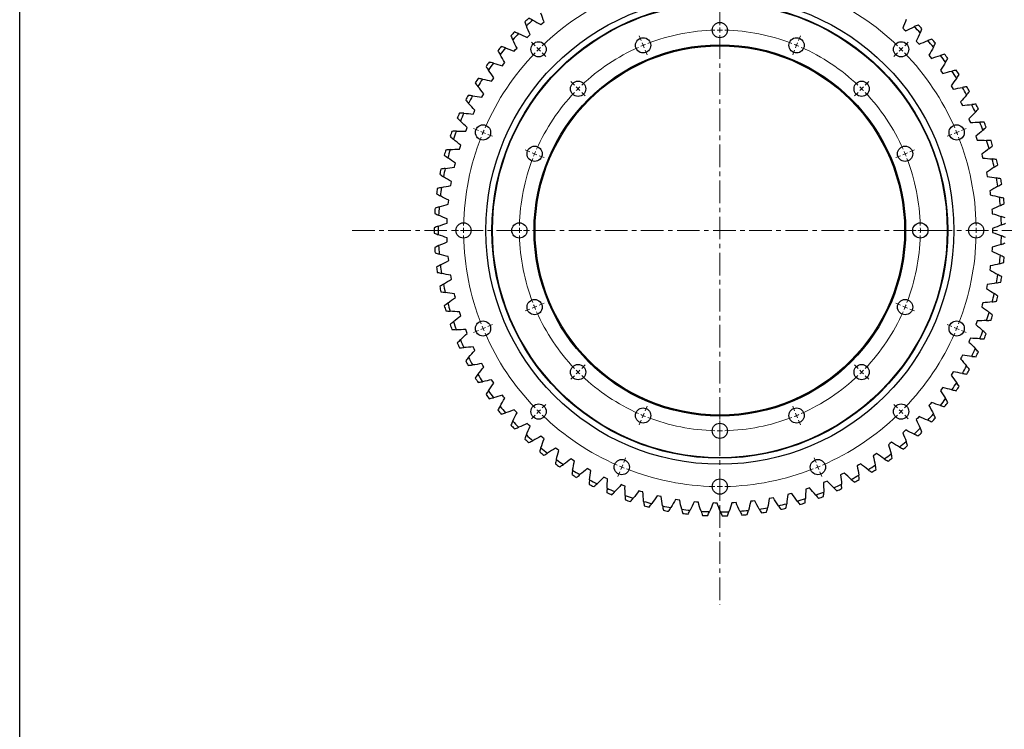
# Model space of a CAD drawing. Header units: millimetres. Extents: x -37 to 2873, y 3901 to 6079.
# Tile 5 of 10: x -37 to 933, y 5009 to 5709. Entities that reach past the tile are written whole.
import ezdxf

# ---------------------------------------------------------------- set-up
doc = ezdxf.new("R2010")
doc.units = ezdxf.units.MM
doc.header["$LTSCALE"] = 10
doc.linetypes.add('CENTER', pattern=[10.16, 6.35, -1.27, 1.27, -1.27])

msp = doc.modelspace()

# ---------------------------------------------------------------- linework, layer by layer
at = {"linetype": 'CENTER', "lineweight": 18, "ltscale": 0.35}
for p, q in [((652.92, 5870.08), (652.92, 5131.83)), ((290.73, 5500.96), (1015.11, 5500.96))]:
    msp.add_line(p, q, dxfattribs=at)
at = {"color": 7, "linetype": 'Continuous', "lineweight": 25}
for p, q in [((476.7, 5703.83), (478.22, 5705.15)), ((478.22, 5705.15), (479.77, 5706.45)), ((464.55, 5692.61), (466, 5694.01)), ((833.07, 5700.35), (834.57, 5699)), ((834.57, 5699), (836.05, 5697.62)), ((463.12, 5691.19), (464.55, 5692.61)), ((846.4, 5687.45), (847.8, 5686)), ((847.8, 5686), (849.18, 5684.52)), ((450.45, 5677.64), (451.78, 5679.16)), ((451.78, 5679.16), (453.13, 5680.66)), ((438.74, 5663.25), (439.96, 5664.86)), ((439.96, 5664.86), (441.21, 5666.45)), ((858.8, 5673.66), (860.1, 5672.11)), ((860.1, 5672.11), (861.37, 5670.54)), ((870.23, 5659.04), (871.41, 5657.41)), ((871.41, 5657.41), (872.58, 5655.76)), ((428.06, 5648.09), (429.16, 5649.77)), ((429.16, 5649.77), (430.29, 5651.45)), ((419.43, 5633.98), (420.44, 5635.73)), ((880.62, 5643.67), (881.69, 5641.96)), ((881.69, 5641.96), (882.73, 5640.24)), ((418.44, 5632.22), (419.43, 5633.98)), ((889.92, 5627.62), (890.87, 5625.84)), ((890.87, 5625.84), (891.79, 5624.05)), ((409.95, 5615.73), (410.81, 5617.56)), ((410.81, 5617.56), (411.7, 5619.37)), ((898.09, 5610.97), (898.92, 5609.13)), ((898.92, 5609.13), (899.72, 5607.28)), ((402.61, 5598.69), (403.34, 5600.57)), ((403.34, 5600.57), (404.1, 5602.44)), ((905.1, 5593.79), (905.8, 5591.9)), ((905.8, 5591.9), (906.46, 5590)), ((396.46, 5581.19), (397.06, 5583.12)), ((397.06, 5583.12), (397.69, 5585.03)), ((910.9, 5576.17), (911.47, 5574.24)), ((911.47, 5574.24), (912, 5572.29)), ((391.54, 5563.31), (392, 5565.27)), ((392, 5565.27), (392.5, 5567.23)), ((915.48, 5558.2), (915.91, 5556.23)), ((388.19, 5547.12), (388.55, 5549.1)), ((915.91, 5556.23), (916.31, 5554.25)), ((387.86, 5545.13), (388.19, 5547.12)), ((918.8, 5539.95), (919.09, 5537.95)), ((385.44, 5526.73), (385.64, 5528.74)), ((385.64, 5528.74), (385.86, 5530.75)), ((919.09, 5537.95), (919.36, 5535.95)), ((920.86, 5521.51), (921.01, 5519.5)), ((921.01, 5519.5), (921.14, 5517.49)), ((384.3, 5508.22), (384.36, 5510.23)), ((384.36, 5510.23), (384.44, 5512.25)), ((921.64, 5502.98), (921.65, 5500.96)), ((921.65, 5500.96), (921.64, 5498.94)), ((384.36, 5491.68), (384.3, 5493.7)), ((384.44, 5489.67), (384.36, 5491.68)), ((921.01, 5482.42), (920.86, 5480.41)), ((921.14, 5484.43), (921.01, 5482.42)), ((385.64, 5473.18), (385.44, 5475.19)), ((385.86, 5471.17), (385.64, 5473.18)), ((919.09, 5463.97), (918.8, 5461.97)), ((919.36, 5465.97), (919.09, 5463.97)), ((388.19, 5454.8), (387.86, 5456.79)), ((388.55, 5452.82), (388.19, 5454.8)), ((915.91, 5445.69), (915.48, 5443.72)), ((916.31, 5447.67), (915.91, 5445.69)), ((392, 5436.65), (391.54, 5438.61)), ((392.5, 5434.69), (392, 5436.65)), ((911.47, 5427.68), (910.9, 5425.74)), ((912, 5429.63), (911.47, 5427.68)), ((397.06, 5418.8), (396.46, 5420.73)), ((397.69, 5416.88), (397.06, 5418.8)), ((403.34, 5401.34), (402.61, 5403.22)), ((905.8, 5410.02), (905.1, 5408.12)), ((906.46, 5411.92), (905.8, 5410.02)), ((404.1, 5399.48), (403.34, 5401.34)), ((898.92, 5392.79), (898.09, 5390.95)), ((899.72, 5394.64), (898.92, 5392.79)), ((410.81, 5384.36), (409.95, 5386.19)), ((411.7, 5382.55), (410.81, 5384.36)), ((890.87, 5376.08), (889.92, 5374.3)), ((891.79, 5377.87), (890.87, 5376.08)), ((419.43, 5367.94), (418.44, 5369.7)), ((420.44, 5366.19), (419.43, 5367.94)), ((881.69, 5359.96), (880.62, 5358.25)), ((882.73, 5361.68), (881.69, 5359.96)), ((429.16, 5352.14), (428.06, 5353.83)), ((430.29, 5350.47), (429.16, 5352.14)), ((871.41, 5344.51), (870.23, 5342.88)), ((872.58, 5346.16), (871.41, 5344.51)), ((439.96, 5337.06), (438.74, 5338.67)), ((441.21, 5335.47), (439.96, 5337.06)), ((860.1, 5329.81), (858.8, 5328.26)), ((861.37, 5331.37), (860.1, 5329.81)), ((451.78, 5322.76), (450.45, 5324.28)), ((453.13, 5321.26), (451.78, 5322.76)), ((847.8, 5315.92), (846.4, 5314.47)), ((849.18, 5317.4), (847.8, 5315.92)), ((464.55, 5309.31), (463.12, 5310.73)), ((466, 5307.9), (464.55, 5309.31)), ((478.22, 5296.77), (476.7, 5298.09)), ((479.77, 5295.47), (478.22, 5296.77)), ((834.57, 5302.92), (833.07, 5301.57)), ((836.05, 5304.29), (834.57, 5302.92)), ((492.73, 5285.2), (491.12, 5286.42)), ((820.47, 5290.86), (818.89, 5289.61)), ((822.04, 5292.13), (820.47, 5290.86)), ((494.36, 5284.01), (492.73, 5285.2)), ((805.58, 5279.8), (803.91, 5278.67)), ((807.23, 5280.96), (805.58, 5279.8)), ((507.99, 5274.66), (506.3, 5275.76)), ((509.7, 5273.59), (507.99, 5274.66)), ((789.96, 5269.8), (788.21, 5268.78)), ((791.68, 5270.84), (789.96, 5269.8)), ((523.95, 5265.2), (522.19, 5266.19)), ((525.73, 5264.25), (523.95, 5265.2)), ((540.52, 5256.87), (538.7, 5257.73)), ((773.68, 5260.89), (771.87, 5260)), ((775.48, 5261.81), (773.68, 5260.89)), ((542.36, 5256.04), (540.52, 5256.87)), ((557.63, 5249.69), (555.75, 5250.42)), ((559.52, 5248.99), (557.63, 5249.69)), ((756.83, 5253.13), (754.97, 5252.37)), ((758.69, 5253.93), (756.83, 5253.13)), ((575.19, 5243.72), (573.27, 5244.32)), ((577.13, 5243.15), (575.19, 5243.72)), ((593.13, 5238.97), (591.16, 5239.43)), ((595.1, 5238.53), (593.13, 5238.97)), ((721.73, 5241.19), (719.77, 5240.69)), ((723.67, 5241.72), (721.73, 5241.19)), ((739.49, 5246.55), (737.57, 5245.92)), ((741.39, 5247.22), (739.49, 5246.55)), ((611.34, 5235.47), (609.35, 5235.79)), ((613.34, 5235.17), (611.34, 5235.47)), ((629.76, 5233.23), (627.75, 5233.42)), ((631.77, 5233.07), (629.76, 5233.23)), ((648.29, 5232.27), (646.27, 5232.32)), ((650.3, 5232.25), (648.29, 5232.27)), ((666.83, 5232.59), (664.82, 5232.5)), ((668.85, 5232.71), (666.83, 5232.59)), ((685.32, 5234.19), (683.31, 5233.96)), ((687.32, 5234.45), (685.32, 5234.19)), ((703.64, 5237.06), (701.66, 5236.7)), ((705.62, 5237.46), (703.64, 5237.06))]:
    msp.add_line(p, q, dxfattribs=at)
at = {"color": 0, "linetype": 'Continuous', "lineweight": 18}
for p, q in [((652.92, 5703.46), (652.92, 5708.46)), ((652.92, 5698.46), (652.92, 5700.96)), ((652.92, 5698.46), (652.92, 5695.96)), ((652.92, 5693.46), (652.92, 5688.46)), ((470.84, 5683.04), (467.31, 5686.57)), ((575.43, 5688.04), (573.52, 5692.66)), ((577.34, 5683.43), (576.39, 5685.74)), ((728.5, 5683.43), (729.46, 5685.74)), ((730.42, 5688.04), (732.33, 5692.66)), ((835, 5683.04), (838.54, 5686.57)), ((474.38, 5679.5), (472.61, 5681.27)), ((474.38, 5679.5), (476.15, 5677.74)), ((477.91, 5675.97), (481.45, 5672.43)), ((577.34, 5683.43), (578.3, 5681.12)), ((579.26, 5678.81), (581.17, 5674.19)), ((726.59, 5678.81), (724.68, 5674.19)), ((728.5, 5683.43), (727.55, 5681.12)), ((827.93, 5675.97), (824.4, 5672.43)), ((831.47, 5679.5), (829.7, 5677.74)), ((831.47, 5679.5), (833.24, 5681.27)), ((509.73, 5644.15), (506.2, 5647.68)), ((796.11, 5644.15), (799.65, 5647.68)), ((513.27, 5640.61), (511.5, 5642.38)), ((513.27, 5640.61), (515.04, 5638.85)), ((516.81, 5637.08), (520.34, 5633.54)), ((789.04, 5637.08), (785.51, 5633.54)), ((792.58, 5640.61), (790.81, 5638.85)), ((792.58, 5640.61), (794.35, 5642.38)), ((415.02, 5599.5), (410.41, 5601.41)), ((419.64, 5597.59), (417.33, 5598.54)), ((419.64, 5597.59), (421.95, 5596.63)), ((886.2, 5597.59), (883.89, 5596.63)), ((886.2, 5597.59), (888.51, 5598.54)), ((890.82, 5599.5), (895.44, 5601.41)), ((424.26, 5595.67), (428.88, 5593.76)), ((881.58, 5595.67), (876.96, 5593.76)), ((465.84, 5578.45), (461.22, 5580.37)), ((470.46, 5576.54), (468.15, 5577.5)), ((835.39, 5576.54), (837.7, 5577.5)), ((840.01, 5578.45), (844.63, 5580.37)), ((470.46, 5576.54), (472.77, 5575.58)), ((475.08, 5574.63), (479.7, 5572.71)), ((830.77, 5574.63), (826.15, 5572.71)), ((835.39, 5576.54), (833.08, 5575.58)), ((395.42, 5500.96), (390.42, 5500.96)), ((400.42, 5500.96), (397.92, 5500.96)), ((400.42, 5500.96), (402.92, 5500.96)), ((405.42, 5500.96), (410.42, 5500.96)), ((450.42, 5500.96), (445.42, 5500.96)), ((455.42, 5500.96), (452.92, 5500.96)), ((455.42, 5500.96), (457.92, 5500.96)), ((460.42, 5500.96), (465.42, 5500.96)), ((845.42, 5500.96), (840.42, 5500.96)), ((850.42, 5500.96), (847.92, 5500.96)), ((850.42, 5500.96), (852.92, 5500.96)), ((855.42, 5500.96), (860.42, 5500.96)), ((900.42, 5500.96), (895.42, 5500.96)), ((905.42, 5500.96), (902.92, 5500.96)), ((905.42, 5500.96), (907.92, 5500.96)), ((910.42, 5500.96), (915.42, 5500.96)), ((465.84, 5423.47), (461.22, 5421.55)), ((470.46, 5425.38), (468.15, 5424.42)), ((470.46, 5425.38), (472.77, 5426.34)), ((475.08, 5427.29), (479.7, 5429.21)), ((830.77, 5427.29), (826.15, 5429.21)), ((835.39, 5425.38), (833.08, 5426.34)), ((835.39, 5425.38), (837.7, 5424.42)), ((840.01, 5423.47), (844.63, 5421.55)), ((415.02, 5402.42), (410.41, 5400.5)), ((419.64, 5404.33), (417.33, 5403.38)), ((419.64, 5404.33), (421.95, 5405.29)), ((424.26, 5406.25), (428.88, 5408.16)), ((881.58, 5406.25), (876.96, 5408.16)), ((886.2, 5404.33), (883.89, 5405.29)), ((886.2, 5404.33), (888.51, 5403.38)), ((890.82, 5402.42), (895.44, 5400.5)), ((516.81, 5364.84), (520.34, 5368.38)), ((789.04, 5364.84), (785.51, 5368.38)), ((509.73, 5357.77), (506.2, 5354.23)), ((513.27, 5361.31), (511.5, 5359.54)), ((513.27, 5361.31), (515.04, 5363.07)), ((792.58, 5361.31), (790.81, 5363.07)), ((792.58, 5361.31), (794.35, 5359.54)), ((796.11, 5357.77), (799.65, 5354.23)), ((477.91, 5325.95), (481.45, 5329.49)), ((579.26, 5323.11), (581.17, 5327.73)), ((726.59, 5323.11), (724.68, 5327.73)), ((827.93, 5325.95), (824.4, 5329.49)), ((470.84, 5318.88), (467.31, 5315.34)), ((474.38, 5322.41), (472.61, 5320.65)), ((474.38, 5322.41), (476.15, 5324.18)), ((577.34, 5318.49), (576.39, 5316.18)), ((577.34, 5318.49), (578.3, 5320.8)), ((728.5, 5318.49), (727.55, 5320.8)), ((728.5, 5318.49), (729.46, 5316.18)), ((831.47, 5322.41), (829.7, 5324.18)), ((831.47, 5322.41), (833.24, 5320.65)), ((835, 5318.88), (838.54, 5315.34)), ((575.43, 5313.87), (573.52, 5309.25)), ((652.92, 5308.46), (652.92, 5313.46)), ((652.92, 5303.46), (652.92, 5305.96)), ((730.42, 5313.87), (732.33, 5309.25)), ((652.92, 5303.46), (652.92, 5300.96)), ((652.92, 5298.46), (652.92, 5293.46)), ((558.21, 5272.3), (560.12, 5276.92)), ((747.64, 5272.3), (745.72, 5276.92)), ((556.3, 5267.68), (555.34, 5265.37)), ((556.3, 5267.68), (557.25, 5269.99)), ((749.55, 5267.68), (748.59, 5269.99)), ((749.55, 5267.68), (750.51, 5265.37)), ((554.38, 5263.06), (552.47, 5258.44)), ((652.92, 5253.46), (652.92, 5258.46)), ((751.46, 5263.06), (753.38, 5258.44)), ((652.92, 5248.46), (652.92, 5250.96)), ((652.92, 5248.46), (652.92, 5245.96)), ((652.92, 5243.46), (652.92, 5238.46))]:
    msp.add_line(p, q, dxfattribs=at)
msp.add_lwpolyline([(-36.78, 6079.19), (2873.12, 6078.46), (2873.12, 3900.89), (-36.78, 3901.62)], close=True)
at = {"color": 7, "linetype": 'Continuous', "lineweight": 25}
for centre, radius in [((652.92, 5500.96), 230.5), ((652.92, 5500.96), 224.5), ((652.92, 5500.96), 224), ((652.92, 5698.46), 7.5), ((474.38, 5679.5), 7.5), ((652.92, 5500.96), 183), ((577.34, 5683.43), 7.5), ((728.5, 5683.43), 7.5), ((831.47, 5679.5), 7.5), ((652.92, 5500.96), 182), ((513.27, 5640.61), 7.5), ((792.58, 5640.61), 7.5), ((419.64, 5597.59), 7.5), ((886.2, 5597.59), 7.5), ((470.46, 5576.54), 7.5), ((835.39, 5576.54), 7.5), ((400.42, 5500.96), 7.5), ((455.42, 5500.96), 7.5), ((850.42, 5500.96), 7.5), ((905.42, 5500.96), 7.5), ((470.46, 5425.38), 7.5), ((835.39, 5425.38), 7.5), ((419.64, 5404.33), 7.5), ((886.2, 5404.33), 7.5), ((513.27, 5361.31), 7.5), ((792.58, 5361.31), 7.5), ((474.38, 5322.41), 7.5), ((577.34, 5318.49), 7.5), ((728.5, 5318.49), 7.5), ((831.47, 5322.41), 7.5), ((652.92, 5303.46), 7.5), ((556.3, 5267.68), 7.5), ((749.55, 5267.68), 7.5), ((652.92, 5248.46), 7.5)]:
    msp.add_circle(centre, radius, dxfattribs=at)
at = {"color": 0, "linetype": 'Continuous', "lineweight": 18}
for radius, start, end in [(252.5, 113.63457, 133.86543), (252.5, 46.13457, 66.36543), (197.5, 91.45053, 111.04947), (197.5, 90, 90.72526), (197.5, 89.27474, 90), (197.5, 68.95053, 88.54947), (197.5, 111.77474, 112.5), (197.5, 67.5, 68.22526), (252.5, 136.13457, 156.36543), (252.5, 135, 135.56728), (252.5, 134.43272, 135), (197.5, 113.95053, 133.54947), (197.5, 112.5, 113.22526), (197.5, 66.77474, 67.5), (197.5, 46.45053, 66.04947), (252.5, 45, 45.56728), (252.5, 44.43272, 45), (252.5, 23.63457, 43.86543), (197.5, 136.45053, 156.04947), (197.5, 135, 135.72526), (197.5, 134.27474, 135), (197.5, 45, 45.72526), (197.5, 44.27474, 45), (197.5, 23.95053, 43.54947), (252.5, 157.5, 158.06728), (252.5, 156.93272, 157.5), (252.5, 22.5, 23.06728), (252.5, 21.93272, 22.5), (252.5, 158.63457, 178.86543), (252.5, 1.13457, 21.36543), (197.5, 156.77474, 157.5), (197.5, 22.5, 23.22526), (197.5, 158.95053, 178.54947), (197.5, 157.5, 158.22526), (197.5, 21.77474, 22.5), (197.5, 1.45053, 21.04947), (252.5, 179.43272, 180), (252.5, 180, 180.56728), (197.5, 179.27474, 180), (197.5, 180, 180.72526), (197.5, 0, 0.72526), (197.5, 359.27474, 0), (252.5, 0, 0.56728), (252.5, 359.43272, 0), (252.5, 181.13457, 201.36543), (197.5, 181.45053, 201.04947), (197.5, 338.95053, 358.54947), (252.5, 338.63457, 358.86543), (197.5, 201.77474, 202.5), (197.5, 202.5, 203.22526), (197.5, 336.77474, 337.5), (197.5, 337.5, 338.22526), (197.5, 203.95053, 223.54947), (197.5, 316.45053, 336.04947), (252.5, 201.93272, 202.5), (252.5, 202.5, 203.06728), (252.5, 336.93272, 337.5), (252.5, 337.5, 338.06728), (252.5, 203.63457, 223.86543), (252.5, 316.13457, 336.36543), (197.5, 224.27474, 225), (197.5, 225, 225.72526), (197.5, 226.45053, 246.04947), (197.5, 293.95053, 313.54947), (197.5, 314.27474, 315), (197.5, 315, 315.72526), (252.5, 224.43272, 225), (252.5, 225, 225.56728), (252.5, 226.13457, 246.36543), (197.5, 246.77474, 247.5), (197.5, 247.5, 248.22526), (197.5, 248.95053, 268.54947), (197.5, 271.45053, 291.04947), (197.5, 291.77474, 292.5), (197.5, 292.5, 293.22526), (252.5, 293.63457, 313.86543), (252.5, 314.43272, 315), (252.5, 315, 315.56728), (197.5, 269.27474, 270), (197.5, 270, 270.72526), (252.5, 246.93272, 247.5), (252.5, 247.5, 248.06728), (252.5, 291.93272, 292.5), (252.5, 292.5, 293.06728), (252.5, 248.63457, 268.86543), (252.5, 271.13457, 291.36543), (252.5, 269.43272, 270), (252.5, 270, 270.56728)]:
    msp.add_arc((652.92, 5500.96), radius, start, end, dxfattribs=at)
at = {"color": 7, "linetype": 'Continuous', "lineweight": 25}
for radius, start, end in [(281.4, 131.99755, 133.0574), (277.4, 131.6582, 133.39675), (281.4, 44.96458, 46.02443), (281.4, 135.95359, 137.01344), (277.4, 135.61424, 137.35279), (277.4, 44.62523, 46.36378), (277.4, 40.66919, 42.40774), (281.4, 41.00854, 42.06839), (281.4, 139.90963, 140.96949), (277.4, 139.57029, 141.30883), (281.4, 37.05249, 38.11234), (281.4, 143.86568, 144.92553), (277.4, 143.52633, 145.26488), (277.4, 36.71314, 38.45169), (277.4, 32.7571, 34.49565), (281.4, 33.09645, 34.1563), (281.4, 147.82172, 148.88157), (277.4, 147.48237, 149.22092), (277.4, 28.80106, 30.5396), (281.4, 29.1404, 30.20026), (281.4, 151.77777, 152.83762), (277.4, 151.43842, 153.17697), (281.4, 155.73381, 156.79366), (277.4, 155.39446, 157.13301), (277.4, 24.84501, 26.58356), (281.4, 25.18436, 26.24421), (277.4, 20.88897, 22.62752), (281.4, 21.22832, 22.28817), (281.4, 159.68985, 160.74971), (277.4, 159.35051, 161.08905), (277.4, 16.93292, 18.67147), (281.4, 17.27227, 18.33212), (281.4, 163.6459, 164.70575), (277.4, 163.30655, 165.0451), (277.4, 12.97688, 14.71543), (281.4, 13.31623, 14.37608), (281.4, 167.60194, 168.66179), (277.4, 167.26259, 169.00114), (277.4, 9.02084, 10.75938), (281.4, 9.36018, 10.42004), (281.4, 171.55799, 172.61784), (277.4, 171.21864, 172.95719), (277.4, 5.06479, 6.80334), (281.4, 5.40414, 6.46399), (281.4, 175.51403, 176.57388), (277.4, 175.17468, 176.91323), (277.4, 1.10875, 2.8473), (281.4, 179.47007, 180.52993), (277.4, 179.13073, 180.86927), (277.4, 357.1527, 358.89125), (281.4, 183.42612, 184.48597), (277.4, 183.08677, 184.82532), (277.4, 353.19666, 354.93521), (281.4, 353.53601, 354.59586), (281.4, 187.38216, 188.44201), (277.4, 187.04281, 188.78136), (277.4, 349.24062, 350.97916), (281.4, 349.57996, 350.63982), (281.4, 191.33821, 192.39806), (277.4, 190.99886, 192.73741), (277.4, 345.28457, 347.02312), (281.4, 345.62392, 346.68377), (281.4, 195.29425, 196.3541), (277.4, 194.9549, 196.69345), (277.4, 341.32853, 343.06708), (281.4, 341.66788, 342.72773), (281.4, 199.25029, 200.31015), (277.4, 198.91095, 200.64949), (277.4, 202.86699, 204.60554), (277.4, 337.37248, 339.11103), (281.4, 337.71183, 338.77168), (281.4, 203.20634, 204.26619), (277.4, 333.41644, 335.15499), (277.4, 206.82303, 208.56158), (281.4, 333.75579, 334.81564), (281.4, 207.16238, 208.22223), (277.4, 329.4604, 331.19894), (281.4, 329.79974, 330.8596), (281.4, 211.11843, 212.17828), (277.4, 210.77908, 212.51763), (277.4, 325.50435, 327.2429), (281.4, 325.8437, 326.90355), (281.4, 215.07447, 216.13432), (277.4, 214.73512, 216.47367), (277.4, 321.54831, 323.28686), (277.4, 218.69117, 220.42971), (281.4, 321.88766, 322.94751), (281.4, 219.03051, 220.09037), (277.4, 317.59226, 319.33081), (281.4, 317.93161, 318.99146), (281.4, 222.98656, 224.04641), (277.4, 222.64721, 224.38576), (277.4, 313.63622, 315.37477), (277.4, 226.60325, 228.3418), (281.4, 313.97557, 315.03542), (281.4, 226.9426, 228.00245), (277.4, 230.5593, 232.29785), (277.4, 309.68018, 311.41872), (281.4, 310.01952, 311.07938), (281.4, 230.89865, 231.9585), (277.4, 305.72413, 307.46268), (281.4, 306.06348, 307.12333), (281.4, 234.85469, 235.91454), (277.4, 234.51534, 236.25389), (277.4, 301.76809, 303.50664), (281.4, 238.81073, 239.87059), (277.4, 238.47139, 240.20993), (277.4, 297.81204, 299.55059), (281.4, 302.10744, 303.16729), (281.4, 242.76678, 243.82663), (277.4, 242.42743, 244.16598), (277.4, 293.856, 295.59455), (281.4, 298.15139, 299.21124), (281.4, 246.72282, 247.78267), (277.4, 246.38347, 248.12202), (277.4, 250.33952, 252.07807), (277.4, 289.89996, 291.6385), (281.4, 290.2393, 291.29916), (281.4, 294.19535, 295.2552), (281.4, 250.67887, 251.73872), (277.4, 254.29556, 256.03411), (281.4, 254.63491, 255.69476), (277.4, 258.2516, 259.99015), (277.4, 281.98787, 283.72642), (277.4, 285.94391, 287.68246), (281.4, 286.28326, 287.34311), (281.4, 258.59095, 259.65081), (277.4, 262.20765, 263.9462), (281.4, 262.547, 263.60685), (277.4, 266.16369, 267.90224), (281.4, 266.50304, 267.56289), (277.4, 270.11974, 271.85829), (281.4, 270.45909, 271.51894), (277.4, 274.07578, 275.81433), (281.4, 274.41513, 275.47498), (277.4, 278.03182, 279.77037), (281.4, 278.37117, 279.43102), (281.4, 282.32722, 283.38707)]:
    msp.add_arc((652.92, 5500.96), radius, start, end, dxfattribs=at)
for points in [[(479.77, 5706.45), (478.65, 5709.33), (477.63, 5712.24), (476.7, 5715.19)], [(460.8, 5706.57), (461.3, 5705.21), (461.81, 5703.86), (462.34, 5702.52)], [(468.54, 5708.21), (467.25, 5708.85), (465.95, 5709.48), (464.64, 5710.09)], [(468.54, 5708.21), (471.31, 5706.83), (474.03, 5705.37), (476.7, 5703.83)], [(836.44, 5708.98), (835.4, 5706.07), (834.28, 5703.19), (833.07, 5700.35)], [(848.31, 5703.46), (846.98, 5702.9), (845.66, 5702.32), (844.35, 5701.72)], [(454.68, 5695), (453.35, 5695.55), (452.01, 5696.08), (450.66, 5696.6)], [(454.68, 5695), (457.54, 5693.81), (460.35, 5692.54), (463.12, 5691.19)], [(466, 5694.01), (464.69, 5696.81), (463.47, 5699.65), (462.34, 5702.52)], [(836.05, 5697.62), (838.77, 5699.07), (841.54, 5700.44), (844.35, 5701.72)], [(850.35, 5695.82), (849.12, 5692.99), (847.8, 5690.2), (846.4, 5687.45)], [(850.35, 5695.82), (850.93, 5697.14), (851.49, 5698.47), (852.03, 5699.82)], [(447.08, 5692.83), (447.66, 5691.5), (448.26, 5690.19), (448.89, 5688.89)], [(453.13, 5680.66), (451.63, 5683.36), (450.22, 5686.1), (448.89, 5688.89)], [(849.18, 5684.52), (852, 5685.78), (854.85, 5686.95), (857.75, 5688.04)], [(861.82, 5689.5), (860.45, 5689.03), (859.09, 5688.54), (857.75, 5688.04)], [(863.33, 5681.74), (863.99, 5683.02), (864.64, 5684.3), (865.27, 5685.61)], [(434.33, 5678.17), (435, 5676.89), (435.7, 5675.62), (436.41, 5674.37)], [(441.21, 5666.45), (439.53, 5669.04), (437.93, 5671.68), (436.41, 5674.37)], [(441.77, 5680.86), (440.4, 5681.32), (439.03, 5681.76), (437.64, 5682.18)], [(441.77, 5680.86), (444.7, 5679.87), (447.59, 5678.8), (450.45, 5677.64)], [(863.33, 5681.74), (861.9, 5679), (860.39, 5676.3), (858.8, 5673.66)], [(874.33, 5674.64), (872.93, 5674.27), (871.54, 5673.87), (870.16, 5673.46)], [(429.86, 5665.86), (428.46, 5666.22), (427.06, 5666.57), (425.65, 5666.9)], [(429.86, 5665.86), (432.85, 5665.08), (435.81, 5664.21), (438.74, 5663.25)], [(861.37, 5670.54), (864.27, 5671.61), (867.2, 5672.58), (870.16, 5673.46)], [(875.3, 5666.79), (873.69, 5664.15), (872, 5661.57), (870.23, 5659.04)], [(875.3, 5666.79), (876.05, 5668.02), (876.79, 5669.26), (877.5, 5670.52)], [(422.62, 5662.66), (423.39, 5661.43), (424.16, 5660.22), (424.96, 5659.02)], [(430.29, 5651.45), (428.44, 5653.91), (426.66, 5656.44), (424.96, 5659.02)], [(872.58, 5655.76), (875.54, 5656.62), (878.53, 5657.39), (881.55, 5658.06)], [(885.78, 5658.95), (884.37, 5658.68), (882.95, 5658.38), (881.55, 5658.06)], [(886.21, 5651.05), (887.04, 5652.23), (887.86, 5653.42), (888.67, 5654.62)], [(412.02, 5646.39), (412.86, 5645.22), (413.72, 5644.06), (414.6, 5642.91)], [(419.01, 5650.08), (417.6, 5650.35), (416.18, 5650.59), (414.75, 5650.82)], [(419.01, 5650.08), (422.05, 5649.51), (425.07, 5648.84), (428.06, 5648.09)], [(886.21, 5651.05), (884.42, 5648.54), (882.55, 5646.07), (880.62, 5643.67)], [(420.44, 5635.73), (418.42, 5638.06), (416.47, 5640.46), (414.6, 5642.91)], [(882.73, 5640.24), (885.75, 5640.89), (888.79, 5641.45), (891.84, 5641.92)], [(896.13, 5642.51), (894.69, 5642.33), (893.27, 5642.13), (891.84, 5641.92)], [(896.01, 5634.6), (896.92, 5635.72), (897.82, 5636.84), (898.71, 5637.99)], [(402.56, 5629.42), (403.48, 5628.31), (404.42, 5627.21), (405.37, 5626.13)], [(409.28, 5633.59), (407.85, 5633.75), (406.42, 5633.9), (404.98, 5634.03)], [(411.7, 5619.37), (409.52, 5621.56), (407.41, 5623.81), (405.37, 5626.13)], [(409.28, 5633.59), (412.35, 5633.22), (415.41, 5632.77), (418.44, 5632.22)], [(896.01, 5634.6), (894.05, 5632.21), (892.02, 5629.89), (889.92, 5627.62)], [(400.71, 5616.46), (399.27, 5616.53), (397.83, 5616.58), (396.39, 5616.61)], [(400.71, 5616.46), (403.8, 5616.31), (406.88, 5616.07), (409.95, 5615.73)], [(891.79, 5624.05), (894.85, 5624.49), (897.92, 5624.84), (901, 5625.1)], [(904.65, 5617.51), (902.53, 5615.26), (900.34, 5613.08), (898.09, 5610.97)], [(905.32, 5625.39), (903.87, 5625.31), (902.43, 5625.22), (901, 5625.1)], [(904.65, 5617.51), (905.64, 5618.56), (906.61, 5619.62), (907.57, 5620.7)], [(394.29, 5611.84), (395.29, 5610.8), (396.3, 5609.77), (397.32, 5608.76)], [(404.1, 5602.44), (401.78, 5604.48), (399.52, 5606.58), (397.32, 5608.76)], [(899.72, 5607.28), (902.8, 5607.51), (905.88, 5607.64), (908.97, 5607.69)], [(913.3, 5607.68), (911.85, 5607.71), (910.41, 5607.71), (908.97, 5607.69)], [(393.35, 5598.78), (391.91, 5598.75), (390.46, 5598.7), (389.02, 5598.63)], [(393.35, 5598.78), (396.44, 5598.85), (399.52, 5598.82), (402.61, 5598.69)], [(912.09, 5599.87), (909.82, 5597.77), (907.49, 5595.75), (905.1, 5593.79)], [(912.09, 5599.87), (913.15, 5600.85), (914.2, 5601.84), (915.23, 5602.85)], [(387.26, 5593.74), (388.33, 5592.76), (389.41, 5591.8), (390.5, 5590.86)], [(397.69, 5585.03), (395.24, 5586.9), (392.84, 5588.85), (390.5, 5590.86)], [(906.46, 5590), (909.55, 5590.01), (912.64, 5589.94), (915.72, 5589.77)], [(920.04, 5589.47), (918.6, 5589.59), (917.16, 5589.69), (915.72, 5589.77)], [(387.21, 5580.64), (385.78, 5580.51), (384.35, 5580.36), (382.91, 5580.19)], [(387.21, 5580.64), (390.29, 5580.92), (393.38, 5581.1), (396.46, 5581.19)], [(918.3, 5581.75), (915.89, 5579.82), (913.42, 5577.96), (910.9, 5576.17)], [(918.3, 5581.75), (919.42, 5582.65), (920.53, 5583.57), (921.63, 5584.51)], [(381.49, 5575.19), (382.62, 5574.29), (383.77, 5573.41), (384.92, 5572.54)], [(392.5, 5567.23), (389.92, 5568.92), (387.39, 5570.69), (384.92, 5572.54)], [(912, 5572.29), (915.08, 5572.1), (918.16, 5571.81), (921.22, 5571.42)], [(925.51, 5570.83), (924.08, 5571.05), (922.65, 5571.25), (921.22, 5571.42)], [(382.35, 5562.12), (380.93, 5561.89), (379.51, 5561.65), (378.09, 5561.38)], [(382.35, 5562.12), (385.4, 5562.61), (388.46, 5563.01), (391.54, 5563.31)], [(923.24, 5563.25), (920.7, 5561.49), (918.11, 5559.8), (915.48, 5558.2)], [(923.24, 5563.25), (924.42, 5564.07), (925.59, 5564.91), (926.76, 5565.77)], [(377.02, 5556.28), (378.21, 5555.46), (379.41, 5554.67), (380.62, 5553.88)], [(388.55, 5549.1), (385.86, 5550.61), (383.22, 5552.21), (380.62, 5553.88)], [(916.31, 5554.25), (919.37, 5553.84), (922.41, 5553.34), (925.45, 5552.75)], [(929.68, 5551.85), (928.27, 5552.17), (926.86, 5552.47), (925.45, 5552.75)], [(378.78, 5543.31), (377.37, 5542.98), (375.97, 5542.64), (374.57, 5542.27)], [(378.78, 5543.31), (381.79, 5544.01), (384.81, 5544.61), (387.86, 5545.13)], [(926.89, 5544.45), (924.24, 5542.87), (921.54, 5541.37), (918.8, 5539.95)], [(926.89, 5544.45), (928.13, 5545.19), (929.36, 5545.95), (930.58, 5546.73)], [(373.86, 5537.12), (375.1, 5536.38), (376.36, 5535.67), (377.62, 5534.97)], [(385.86, 5530.75), (383.07, 5532.07), (380.32, 5533.48), (377.62, 5534.97)], [(919.36, 5535.95), (922.38, 5535.33), (925.38, 5534.62), (928.37, 5533.82)], [(932.53, 5532.64), (931.15, 5533.05), (929.76, 5533.45), (928.37, 5533.82)], [(376.51, 5524.29), (375.13, 5523.87), (373.76, 5523.43), (372.39, 5522.97)], [(376.51, 5524.29), (379.46, 5525.2), (382.44, 5526.01), (385.44, 5526.73)], [(929.24, 5525.45), (926.48, 5524.05), (923.69, 5522.74), (920.86, 5521.51)], [(929.24, 5525.45), (930.52, 5526.1), (931.8, 5526.77), (933.07, 5527.46)], [(372.03, 5517.78), (373.32, 5517.13), (374.62, 5516.5), (375.93, 5515.9)], [(384.44, 5512.25), (381.57, 5513.38), (378.73, 5514.59), (375.93, 5515.9)], [(921.14, 5517.49), (924.11, 5516.66), (927.06, 5515.74), (929.98, 5514.74)], [(934.05, 5513.27), (932.7, 5513.78), (931.34, 5514.27), (929.98, 5514.74)], [(375.56, 5505.17), (374.21, 5504.65), (372.87, 5504.12), (371.54, 5503.56)], [(375.56, 5505.17), (378.44, 5506.27), (381.36, 5507.29), (384.3, 5508.22)], [(930.27, 5506.33), (927.43, 5505.12), (924.55, 5504.01), (921.64, 5502.98)], [(930.27, 5506.33), (931.6, 5506.89), (932.92, 5507.47), (934.23, 5508.07)], [(371.54, 5498.36), (372.87, 5497.8), (374.21, 5497.27), (375.56, 5496.75)], [(384.3, 5493.7), (381.36, 5494.63), (378.44, 5495.64), (375.56, 5496.75)], [(921.64, 5498.94), (924.55, 5497.91), (927.43, 5496.8), (930.27, 5495.59)], [(934.23, 5493.85), (932.92, 5494.45), (931.6, 5495.03), (930.27, 5495.59)], [(375.93, 5486.02), (374.62, 5485.42), (373.32, 5484.79), (372.03, 5484.14)], [(375.93, 5486.02), (378.73, 5487.32), (381.57, 5488.54), (384.44, 5489.67)], [(920.86, 5480.41), (923.69, 5479.18), (926.48, 5477.87), (929.24, 5476.47)], [(929.98, 5487.18), (927.06, 5486.17), (924.11, 5485.26), (921.14, 5484.43)], [(929.98, 5487.18), (931.34, 5487.65), (932.7, 5488.14), (934.05, 5488.65)], [(372.39, 5478.95), (373.76, 5478.49), (375.13, 5478.05), (376.51, 5477.62)], [(385.44, 5475.19), (382.44, 5475.91), (379.46, 5476.72), (376.51, 5477.62)], [(377.62, 5466.95), (380.32, 5468.44), (383.07, 5469.85), (385.86, 5471.17)], [(933.07, 5474.46), (931.8, 5475.15), (930.52, 5475.82), (929.24, 5476.47)], [(377.62, 5466.95), (376.36, 5466.25), (375.1, 5465.54), (373.86, 5464.8)], [(918.8, 5461.97), (921.54, 5460.55), (924.24, 5459.05), (926.89, 5457.46)], [(928.37, 5468.1), (925.38, 5467.3), (922.38, 5466.59), (919.36, 5465.97)], [(928.37, 5468.1), (929.76, 5468.47), (931.15, 5468.87), (932.53, 5469.28)], [(374.57, 5459.65), (375.97, 5459.28), (377.37, 5458.94), (378.78, 5458.61)], [(387.86, 5456.79), (384.81, 5457.31), (381.79, 5457.91), (378.78, 5458.61)], [(380.62, 5448.03), (383.22, 5449.71), (385.86, 5451.3), (388.55, 5452.82)], [(930.58, 5455.19), (929.36, 5455.97), (928.13, 5456.73), (926.89, 5457.46)], [(380.62, 5448.03), (379.41, 5447.25), (378.21, 5446.45), (377.02, 5445.64)], [(915.48, 5443.72), (918.11, 5442.12), (920.7, 5440.43), (923.24, 5438.67)], [(925.45, 5449.17), (922.41, 5448.58), (919.37, 5448.08), (916.31, 5447.67)], [(925.45, 5449.17), (926.86, 5449.45), (928.27, 5449.75), (929.68, 5450.06)], [(378.09, 5440.54), (379.51, 5440.27), (380.93, 5440.03), (382.35, 5439.8)], [(391.54, 5438.61), (388.46, 5438.91), (385.4, 5439.31), (382.35, 5439.8)], [(384.92, 5429.37), (387.39, 5431.23), (389.92, 5433), (392.5, 5434.69)], [(926.76, 5436.15), (925.59, 5437), (924.42, 5437.84), (923.24, 5438.67)], [(384.92, 5429.37), (383.77, 5428.51), (382.62, 5427.63), (381.49, 5426.73)], [(910.9, 5425.74), (913.42, 5423.96), (915.89, 5422.1), (918.3, 5420.17)], [(921.22, 5430.49), (918.16, 5430.11), (915.08, 5429.82), (912, 5429.63)], [(921.22, 5430.49), (922.65, 5430.67), (924.08, 5430.87), (925.51, 5431.09)], [(382.91, 5421.72), (384.35, 5421.55), (385.78, 5421.4), (387.21, 5421.28)], [(396.46, 5420.73), (393.38, 5420.82), (390.29, 5421), (387.21, 5421.28)], [(390.5, 5411.05), (392.84, 5413.07), (395.24, 5415.02), (397.69, 5416.88)], [(915.72, 5412.15), (912.64, 5411.98), (909.55, 5411.9), (906.46, 5411.92)], [(915.72, 5412.15), (917.16, 5412.23), (918.6, 5412.33), (920.04, 5412.45)], [(921.63, 5417.41), (920.53, 5418.35), (919.42, 5419.26), (918.3, 5420.17)], [(390.5, 5411.05), (389.41, 5410.11), (388.33, 5409.16), (387.26, 5408.18)], [(389.02, 5403.28), (390.46, 5403.21), (391.91, 5403.16), (393.35, 5403.13)], [(402.61, 5403.22), (399.52, 5403.1), (396.44, 5403.07), (393.35, 5403.13)], [(905.1, 5408.12), (907.49, 5406.17), (909.82, 5404.15), (912.09, 5402.05)], [(397.32, 5393.16), (396.3, 5392.15), (395.29, 5391.12), (394.29, 5390.08)], [(397.32, 5393.16), (399.52, 5395.34), (401.78, 5397.44), (404.1, 5399.48)], [(908.97, 5394.23), (905.88, 5394.28), (902.8, 5394.41), (899.72, 5394.64)], [(908.97, 5394.23), (910.41, 5394.21), (911.85, 5394.21), (913.3, 5394.23)], [(915.23, 5399.07), (914.2, 5400.08), (913.15, 5401.07), (912.09, 5402.05)], [(396.39, 5385.31), (397.83, 5385.34), (399.27, 5385.39), (400.71, 5385.46)], [(409.95, 5386.19), (406.88, 5385.85), (403.8, 5385.61), (400.71, 5385.46)], [(898.09, 5390.95), (900.34, 5388.84), (902.53, 5386.65), (904.65, 5384.41)], [(907.57, 5381.21), (906.61, 5382.29), (905.64, 5383.36), (904.65, 5384.41)], [(405.37, 5375.79), (404.42, 5374.71), (403.48, 5373.61), (402.56, 5372.5)], [(405.37, 5375.79), (407.41, 5378.11), (409.52, 5380.36), (411.7, 5382.55)], [(889.92, 5374.3), (892.02, 5372.03), (894.05, 5369.71), (896.01, 5367.32)], [(901, 5376.82), (897.92, 5377.08), (894.85, 5377.43), (891.79, 5377.87)], [(901, 5376.82), (902.43, 5376.7), (903.87, 5376.6), (905.32, 5376.52)], [(404.98, 5367.89), (406.42, 5368.02), (407.85, 5368.16), (409.28, 5368.33)], [(418.44, 5369.7), (415.41, 5369.15), (412.35, 5368.7), (409.28, 5368.33)], [(414.6, 5359.01), (416.47, 5361.46), (418.42, 5363.86), (420.44, 5366.19)], [(898.71, 5363.93), (897.82, 5365.07), (896.92, 5366.2), (896.01, 5367.32)], [(414.6, 5359.01), (413.72, 5357.86), (412.86, 5356.7), (412.02, 5355.53)], [(880.62, 5358.25), (882.55, 5355.84), (884.42, 5353.38), (886.21, 5350.86)], [(891.84, 5360), (888.79, 5360.47), (885.75, 5361.03), (882.73, 5361.68)], [(891.84, 5360), (893.27, 5359.79), (894.69, 5359.59), (896.13, 5359.41)], [(414.75, 5351.1), (416.18, 5351.33), (417.6, 5351.57), (419.01, 5351.84)], [(428.06, 5353.83), (425.07, 5353.08), (422.05, 5352.41), (419.01, 5351.84)], [(424.96, 5342.9), (426.66, 5345.48), (428.44, 5348.01), (430.29, 5350.47)], [(881.55, 5343.86), (878.53, 5344.53), (875.54, 5345.3), (872.58, 5346.16)], [(888.67, 5347.3), (887.86, 5348.5), (887.04, 5349.69), (886.21, 5350.86)], [(424.96, 5342.9), (424.16, 5341.7), (423.39, 5340.48), (422.62, 5339.26)], [(425.65, 5335.02), (427.06, 5335.35), (428.46, 5335.69), (429.86, 5336.06)], [(438.74, 5338.67), (435.81, 5337.71), (432.85, 5336.84), (429.86, 5336.06)], [(436.41, 5327.55), (437.93, 5330.24), (439.53, 5332.88), (441.21, 5335.47)], [(870.23, 5342.88), (872, 5340.35), (873.69, 5337.76), (875.3, 5335.13)], [(877.5, 5331.4), (876.79, 5332.66), (876.05, 5333.9), (875.3, 5335.13)], [(881.55, 5343.86), (882.95, 5343.54), (884.37, 5343.24), (885.78, 5342.97)], [(436.41, 5327.55), (435.7, 5326.3), (435, 5325.03), (434.33, 5323.75)], [(858.8, 5328.26), (860.39, 5325.62), (861.9, 5322.92), (863.33, 5320.18)], [(870.16, 5328.46), (867.2, 5329.34), (864.27, 5330.31), (861.37, 5331.37)], [(870.16, 5328.46), (871.54, 5328.05), (872.93, 5327.65), (874.33, 5327.28)], [(437.64, 5319.74), (439.03, 5320.16), (440.4, 5320.6), (441.77, 5321.06)], [(450.45, 5324.28), (447.59, 5323.12), (444.7, 5322.05), (441.77, 5321.06)], [(448.89, 5313.03), (450.22, 5315.82), (451.63, 5318.56), (453.13, 5321.26)], [(857.75, 5313.88), (854.85, 5314.97), (852, 5316.14), (849.18, 5317.4)], [(865.27, 5316.31), (864.64, 5317.61), (863.99, 5318.9), (863.33, 5320.18)], [(448.89, 5313.03), (448.26, 5311.73), (447.66, 5310.42), (447.08, 5309.09)], [(450.66, 5305.32), (452.01, 5305.84), (453.35, 5306.37), (454.68, 5306.92)], [(463.12, 5310.73), (460.35, 5309.38), (457.54, 5308.11), (454.68, 5306.92)], [(462.34, 5299.4), (463.47, 5302.27), (464.69, 5305.11), (466, 5307.9)], [(846.4, 5314.47), (847.8, 5311.72), (849.12, 5308.93), (850.35, 5306.1)], [(852.03, 5302.1), (851.49, 5303.44), (850.93, 5304.77), (850.35, 5306.1)], [(857.75, 5313.88), (859.09, 5313.37), (860.45, 5312.89), (861.82, 5312.42)], [(462.34, 5299.4), (461.81, 5298.06), (461.3, 5296.71), (460.8, 5295.35)], [(476.7, 5298.09), (474.03, 5296.55), (471.31, 5295.09), (468.54, 5293.71)], [(833.07, 5301.57), (834.28, 5298.73), (835.4, 5295.85), (836.44, 5292.94)], [(844.35, 5300.2), (841.54, 5301.48), (838.77, 5302.84), (836.05, 5304.29)], [(844.35, 5300.2), (845.66, 5299.6), (846.98, 5299.02), (848.31, 5298.45)], [(464.64, 5291.83), (465.95, 5292.44), (467.25, 5293.06), (468.54, 5293.71)], [(476.7, 5286.73), (476.26, 5285.36), (475.84, 5283.97), (475.45, 5282.58)], [(476.7, 5286.73), (477.63, 5289.67), (478.65, 5292.59), (479.77, 5295.47)], [(491.12, 5286.42), (488.55, 5284.69), (485.94, 5283.05), (483.28, 5281.48)], [(818.89, 5289.61), (819.9, 5286.7), (820.82, 5283.75), (821.65, 5280.77)], [(830.04, 5287.47), (827.33, 5288.94), (824.66, 5290.5), (822.04, 5292.13)], [(830.04, 5287.47), (831.31, 5286.78), (832.59, 5286.11), (833.88, 5285.46)], [(837.83, 5288.84), (837.39, 5290.22), (836.92, 5291.58), (836.44, 5292.94)], [(479.52, 5279.34), (480.78, 5280.04), (482.04, 5280.75), (483.28, 5281.48)], [(491.9, 5275.08), (492.63, 5278.08), (493.45, 5281.06), (494.36, 5284.01)], [(803.91, 5278.67), (804.72, 5275.69), (805.43, 5272.68), (806.06, 5269.66)], [(814.89, 5275.76), (812.28, 5277.41), (809.73, 5279.15), (807.23, 5280.96)], [(822.76, 5276.59), (822.41, 5277.99), (822.04, 5279.39), (821.65, 5280.77)], [(491.9, 5275.08), (491.56, 5273.68), (491.24, 5272.27), (490.94, 5270.86)], [(495.22, 5267.9), (496.43, 5268.69), (497.64, 5269.49), (498.82, 5270.3)], [(506.3, 5275.76), (503.87, 5273.87), (501.37, 5272.05), (498.82, 5270.3)], [(507.86, 5264.51), (508.38, 5267.56), (509, 5270.58), (509.7, 5273.59)], [(788.21, 5268.78), (788.81, 5265.75), (789.32, 5262.71), (789.74, 5259.64)], [(798.97, 5265.12), (796.48, 5266.95), (794.05, 5268.86), (791.68, 5270.84)], [(806.87, 5265.41), (806.62, 5266.83), (806.35, 5268.25), (806.06, 5269.66)], [(814.89, 5275.76), (816.11, 5274.98), (817.34, 5274.23), (818.58, 5273.49)], [(507.86, 5264.51), (507.62, 5263.09), (507.4, 5261.66), (507.2, 5260.23)], [(511.67, 5257.58), (512.83, 5258.44), (513.98, 5259.32), (515.1, 5260.22)], [(522.19, 5266.19), (519.89, 5264.13), (517.53, 5262.14), (515.1, 5260.22)], [(524.52, 5255.06), (524.83, 5258.14), (525.23, 5261.2), (525.73, 5264.25)], [(538.7, 5257.73), (536.55, 5255.51), (534.33, 5253.36), (532.04, 5251.28)], [(771.87, 5260), (772.26, 5256.94), (772.56, 5253.86), (772.76, 5250.78)], [(782.35, 5255.6), (780, 5257.61), (777.7, 5259.67), (775.48, 5261.81)], [(790.26, 5255.35), (790.1, 5256.78), (789.93, 5258.22), (789.74, 5259.64)], [(798.97, 5265.12), (800.13, 5264.26), (801.3, 5263.42), (802.49, 5262.6)], [(524.52, 5255.06), (524.38, 5253.63), (524.26, 5252.19), (524.15, 5250.75)], [(528.8, 5248.41), (529.9, 5249.36), (530.98, 5250.31), (532.04, 5251.28)], [(541.79, 5246.79), (541.89, 5249.88), (542.08, 5252.96), (542.36, 5256.04)], [(555.75, 5250.42), (553.76, 5248.07), (551.69, 5245.77), (549.56, 5243.54)], [(559.59, 5239.73), (559.48, 5242.82), (559.45, 5245.91), (559.52, 5248.99)], [(754.97, 5252.37), (755.14, 5249.29), (755.23, 5246.2), (755.21, 5243.11)], [(765.12, 5247.26), (762.9, 5249.42), (760.76, 5251.64), (758.69, 5253.93)], [(765.12, 5247.26), (766.15, 5246.25), (767.19, 5245.26), (768.26, 5244.28)], [(772.98, 5246.46), (772.93, 5247.9), (772.85, 5249.34), (772.76, 5250.78)], [(782.35, 5255.6), (783.45, 5254.67), (784.56, 5253.75), (785.69, 5252.85)], [(541.79, 5246.79), (541.75, 5245.35), (541.72, 5243.91), (541.72, 5242.46)], [(546.52, 5240.45), (547.55, 5241.47), (548.56, 5242.5), (549.56, 5243.54)], [(559.59, 5239.73), (559.65, 5238.29), (559.72, 5236.85), (559.82, 5235.41)], [(573.27, 5244.32), (571.44, 5241.83), (569.54, 5239.4), (567.56, 5237.02)], [(577.84, 5233.91), (577.51, 5236.99), (577.27, 5240.07), (577.13, 5243.15)], [(591.16, 5239.43), (589.51, 5236.82), (587.78, 5234.27), (585.97, 5231.76)], [(596.44, 5229.37), (595.9, 5232.41), (595.45, 5235.47), (595.1, 5238.53)], [(719.77, 5240.69), (719.53, 5237.61), (719.18, 5234.54), (718.75, 5231.48)], [(729.12, 5234.23), (727.23, 5236.67), (725.41, 5239.17), (723.67, 5241.72)], [(737.57, 5245.92), (737.54, 5242.83), (737.41, 5239.75), (737.18, 5236.67)], [(747.34, 5240.12), (745.29, 5242.43), (743.3, 5244.8), (741.39, 5247.22)], [(747.34, 5240.12), (748.3, 5239.05), (749.28, 5237.99), (750.27, 5236.93)], [(755.14, 5238.78), (755.18, 5240.23), (755.21, 5241.67), (755.21, 5243.11)], [(564.75, 5233.73), (565.7, 5234.82), (566.64, 5235.91), (567.56, 5237.02)], [(577.84, 5233.91), (577.99, 5232.48), (578.17, 5231.05), (578.36, 5229.62)], [(583.39, 5228.28), (584.27, 5229.43), (585.13, 5230.59), (585.97, 5231.76)], [(596.44, 5229.37), (596.69, 5227.95), (596.97, 5226.54), (597.26, 5225.12)], [(609.35, 5235.79), (607.89, 5233.08), (606.34, 5230.41), (604.71, 5227.78)], [(615.31, 5226.12), (614.56, 5229.12), (613.9, 5232.14), (613.34, 5235.17)], [(627.75, 5233.42), (626.48, 5230.61), (625.11, 5227.84), (623.67, 5225.11)], [(634.36, 5224.18), (633.41, 5227.12), (632.54, 5230.08), (631.77, 5233.07)], [(646.27, 5232.32), (645.19, 5229.43), (644.02, 5226.57), (642.77, 5223.75)], [(653.5, 5223.56), (652.35, 5226.43), (651.28, 5229.32), (650.3, 5232.25)], [(664.82, 5232.5), (663.94, 5229.54), (662.98, 5226.61), (661.92, 5223.71)], [(672.64, 5224.26), (671.29, 5227.04), (670.03, 5229.86), (668.85, 5232.71)], [(683.31, 5233.96), (682.64, 5230.95), (681.88, 5227.96), (681.03, 5224.99)], [(691.68, 5226.28), (690.14, 5228.96), (688.69, 5231.68), (687.32, 5234.45)], [(701.66, 5236.7), (701.2, 5233.64), (700.64, 5230.61), (700, 5227.58)], [(710.54, 5229.61), (708.82, 5232.18), (707.18, 5234.79), (705.62, 5237.46)], [(710.54, 5229.61), (711.34, 5228.41), (712.16, 5227.23), (713, 5226.05)], [(718.08, 5227.21), (718.32, 5228.63), (718.54, 5230.06), (718.75, 5231.48)], [(729.12, 5234.23), (730.01, 5233.09), (730.91, 5231.96), (731.82, 5230.85)], [(736.81, 5232.35), (736.95, 5233.79), (737.08, 5235.23), (737.18, 5236.67)], [(602.37, 5224.14), (603.17, 5225.34), (603.95, 5226.56), (604.71, 5227.78)], [(615.31, 5226.12), (615.66, 5224.72), (616.03, 5223.33), (616.42, 5221.94)], [(621.59, 5221.31), (622.3, 5222.57), (622.99, 5223.83), (623.67, 5225.11)], [(634.36, 5224.18), (634.81, 5222.81), (635.27, 5221.45), (635.76, 5220.08)], [(640.96, 5219.81), (641.58, 5221.12), (642.19, 5222.43), (642.77, 5223.75)], [(653.5, 5223.56), (654.04, 5222.22), (654.6, 5220.89), (655.18, 5219.57)], [(660.38, 5219.66), (660.92, 5221), (661.43, 5222.35), (661.92, 5223.71)], [(672.64, 5224.26), (673.27, 5222.97), (673.92, 5221.68), (674.59, 5220.39)], [(679.77, 5220.84), (680.21, 5222.22), (680.63, 5223.6), (681.03, 5224.99)], [(691.68, 5226.28), (692.4, 5225.03), (693.14, 5223.79), (693.89, 5222.56)], [(699.03, 5223.36), (699.38, 5224.77), (699.7, 5226.17), (700, 5227.58)]]:
    msp.add_open_spline(points, degree=3, dxfattribs=at)

doc.saveas('drawing.dxf')
